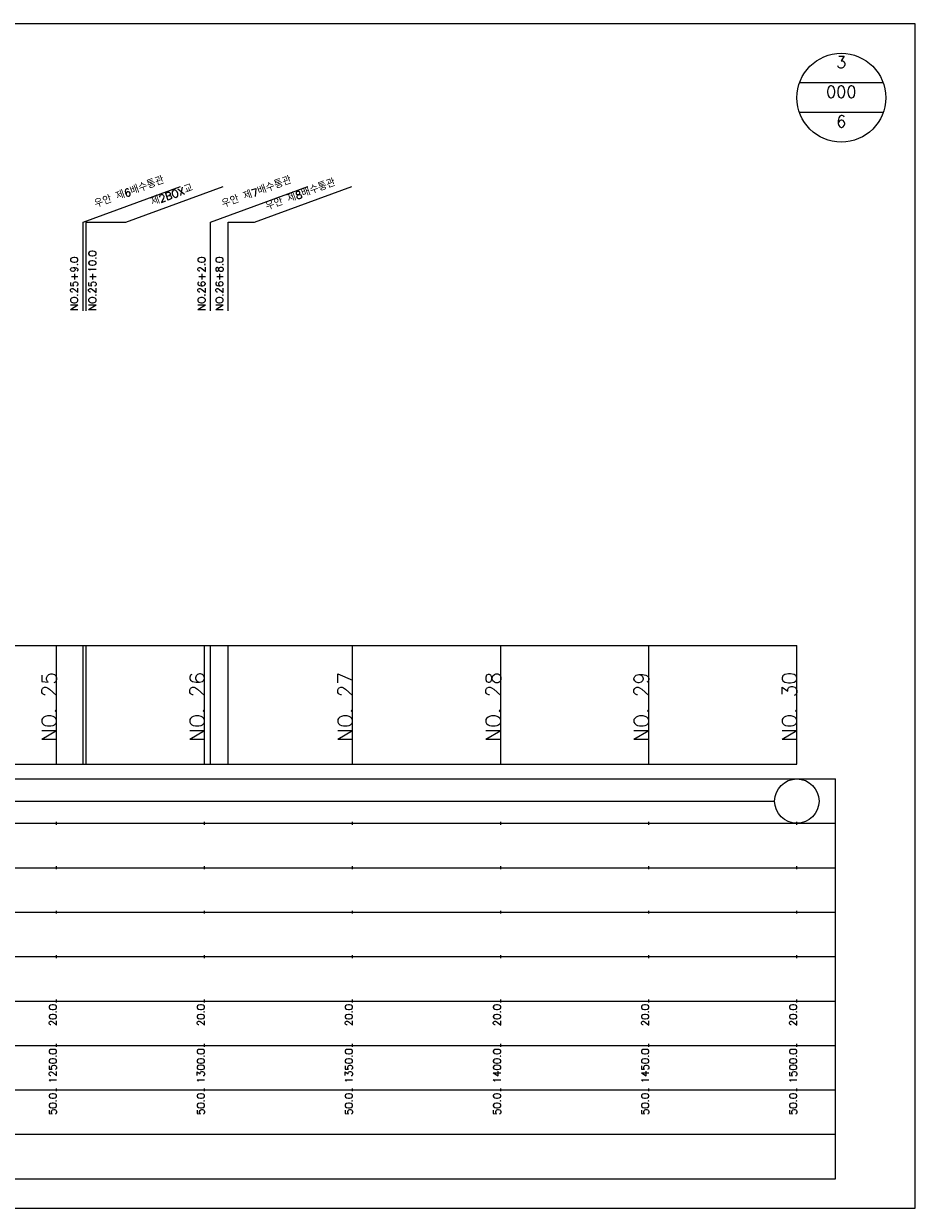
# Model space of a CAD drawing. Extents: x -504 to 685, y -2 to 2900.
# Tile 7 of 12: x 349 to 650, y 1008 to 1408. Entities that reach past the tile are written whole.
import ezdxf
from ezdxf.enums import TextEntityAlignment as Align

# ---------------------------------------------------------------- set-up
doc = ezdxf.new("R2010")
doc.units = 0
doc.header["$LTSCALE"] = 5
for name, color, linetype in [('BOX', 5, 'CONTINUOUS'), ('DT1', 3, 'CONTINUOUS'), ('DT2', 6, 'CONTINUOUS'), ('LT1', 4, 'CONTINUOUS'), ('ST1', 7, 'CONTINUOUS')]:
    doc.layers.add(name, color=color, linetype=linetype)
doc.styles.add('GHS', font='ROMANS.shx', dxfattribs={"bigfont": 'GHS.shx'})

msp = doc.modelspace()

# ---------------------------------------------------------------- linework, layer by layer
at = {"layer": 'BOX'}
msp.add_lwpolyline([(50, 1008), (650, 1008), (650, 1408), (50, 1408), (50, 1008)], dxfattribs=at)
at = {"layer": 'DT1'}
for p, q in [((360, 1189.58), (360, 1190.58)), ((410, 1189.58), (410, 1190.58)), ((460, 1189.58), (460, 1190.58)), ((510, 1189.58), (510, 1190.58)), ((560, 1189.58), (560, 1190.58)), ((610, 1189.58), (610, 1190.58))]:
    msp.add_line(p, q, dxfattribs=at)
at = {"layer": 'LT1', "linetype": 'CONTINUOUS'}
for p, q in [((369, 1341), (401.89, 1352.97)), ((383.38, 1341), (416.27, 1352.97)), ((412, 1341), (444.89, 1352.97)), ((426.82, 1341), (459.71, 1352.97)), ((369, 1311), (369, 1341)), ((370, 1311), (370, 1341)), ((370, 1341), (383.38, 1341)), ((412, 1311), (412, 1341)), ((418, 1311), (418, 1341)), ((418, 1341), (426.82, 1341))]:
    msp.add_line(p, q, dxfattribs=at)
at = {"layer": 'LT1'}
for p, q in [((360, 1158), (360, 1198)), ((369, 1158), (369, 1198)), ((370, 1158), (370, 1198)), ((410, 1158), (410, 1198)), ((412, 1158), (412, 1198)), ((418, 1158), (418, 1198)), ((460, 1158), (460, 1198)), ((510, 1158), (510, 1198)), ((560, 1158), (560, 1198)), ((610, 1158), (610, 1198)), ((110, 1158), (610, 1158)), ((360, 1137.5), (360, 1138.5)), ((410, 1137.5), (410, 1138.5)), ((460, 1137.5), (460, 1138.5)), ((510, 1137.5), (510, 1138.5)), ((560, 1137.5), (560, 1138.5)), ((610, 1137.5), (610, 1138.5)), ((360, 1122.5), (360, 1123.5)), ((410, 1122.5), (410, 1123.5)), ((460, 1122.5), (460, 1123.5)), ((510, 1122.5), (510, 1123.5)), ((560, 1122.5), (560, 1123.5)), ((610, 1122.5), (610, 1123.5)), ((360, 1107.5), (360, 1108.5)), ((410, 1107.5), (410, 1108.5)), ((460, 1107.5), (460, 1108.5)), ((510, 1107.5), (510, 1108.5)), ((560, 1107.5), (560, 1108.5)), ((610, 1107.5), (610, 1108.5)), ((360, 1092.5), (360, 1093.5)), ((410, 1092.5), (410, 1093.5)), ((460, 1092.5), (460, 1093.5)), ((510, 1092.5), (510, 1093.5)), ((560, 1092.5), (560, 1093.5)), ((610, 1092.5), (610, 1093.5)), ((360, 1077.5), (360, 1078.5)), ((410, 1077.5), (410, 1078.5)), ((460, 1077.5), (460, 1078.5)), ((510, 1077.5), (510, 1078.5)), ((560, 1077.5), (560, 1078.5)), ((610, 1077.5), (610, 1078.5)), ((360, 1062.5), (360, 1063.5)), ((410, 1062.5), (410, 1063.5)), ((460, 1062.5), (460, 1063.5)), ((510, 1062.5), (510, 1063.5)), ((560, 1062.5), (560, 1063.5)), ((610, 1062.5), (610, 1063.5)), ((360, 1047.5), (360, 1048.5)), ((410, 1047.5), (410, 1048.5)), ((460, 1047.5), (460, 1048.5)), ((510, 1047.5), (510, 1048.5)), ((560, 1047.5), (560, 1048.5)), ((610, 1047.5), (610, 1048.5))]:
    msp.add_line(p, q, dxfattribs=at)
msp.add_lwpolyline([(110, 1198), (160, 1198), (210, 1198), (260, 1198), (310, 1198), (360, 1198), (410, 1198), (460, 1198), (510, 1198), (560, 1198), (610, 1198)], dxfattribs=at)
at = {"layer": 'ST1', "linetype": 'CONTINUOUS'}
for p, q in [((639.14, 1388), (610.86, 1388)), ((639.14, 1378), (610.86, 1378)), ((117.5, 1145.5), (602.5, 1145.5))]:
    msp.add_line(p, q, dxfattribs=at)
at = {"layer": 'ST1'}
for p, q in [((80, 1153), (623, 1153)), ((623, 1018), (623, 1153)), ((87.5, 1138), (623, 1138)), ((80, 1123), (623, 1123)), ((87.5, 1108), (623, 1108)), ((80, 1093), (623, 1093)), ((80, 1078), (623, 1078)), ((80, 1063), (623, 1063)), ((80, 1048), (623, 1048)), ((80, 1033), (623, 1033)), ((80, 1018), (623, 1018))]:
    msp.add_line(p, q, dxfattribs=at)
at = {"layer": 'ST1', "linetype": 'CONTINUOUS'}
for centre, radius in [((625, 1383), 15), ((610, 1145.5), 7.5)]:
    msp.add_circle(centre, radius, dxfattribs=at)

# ---------------------------------------------------------------- texts
at = {"layer": 'DT1', "linetype": 'CONTINUOUS', "style": 'GHS'}
for s, p in [('우안 제6배수통관', (385, 1349.99)), ('우안 제7배수통관', (428, 1349.99)), ('제2BOX교', (399.38, 1349.04)), ('우안 제8배수통관', (442.82, 1349.17))]:
    msp.add_text(s, height=2.5, rotation=20, dxfattribs=at).set_placement(p, align=Align.CENTER)
for s, p in [('NO.25+10.0', (373.35, 1311.12)), ('NO.25+9.0', (367.25, 1311.12)), ('NO.26+2.0', (410.25, 1311.12)), ('NO.26+8.0', (416.25, 1311.12))]:
    msp.add_text(s, height=2.5, rotation=90, dxfattribs=at).set_placement(p)
at = {"layer": 'DT1', "style": 'GHS'}
for s, height, p in [('NO. 25', 5, (360, 1189.08)), ('NO. 26', 5, (410, 1189.08)), ('NO. 27', 5, (460, 1189.08)), ('NO. 28', 5, (510, 1189.08)), ('NO. 29', 5, (560, 1189.08)), ('NO. 30', 5, (610, 1189.08)), (' 20.0', 2.5, (360, 1077)), (' 20.0', 2.5, (410, 1077)), (' 20.0', 2.5, (460, 1077)), (' 20.0', 2.5, (510, 1077)), (' 20.0', 2.5, (560, 1077)), (' 20.0', 2.5, (610, 1077)), ('  1250.0', 2.5, (360, 1062)), ('  1300.0', 2.5, (410, 1062)), ('  1350.0', 2.5, (460, 1062)), ('  1400.0', 2.5, (510, 1062)), ('  1450.0', 2.5, (560, 1062)), ('  1500.0', 2.5, (610, 1062)), ('  50.0', 2.5, (360, 1047)), ('  50.0', 2.5, (410, 1047)), ('  50.0', 2.5, (460, 1047)), ('  50.0', 2.5, (510, 1047)), ('  50.0', 2.5, (560, 1047)), ('  50.0', 2.5, (610, 1047))]:
    msp.add_text(s, height=height, rotation=90, dxfattribs=at).set_placement(p, align=Align.RIGHT)
at = {"layer": 'DT2', "linetype": 'CONTINUOUS', "style": 'GHS'}
for s, p in [('3', (625, 1393)), ('000', (625, 1383)), ('6', (625, 1373))]:
    msp.add_text(s, height=4, dxfattribs=at).set_placement(p, align=Align.CENTER)

doc.saveas('drawing.dxf')
